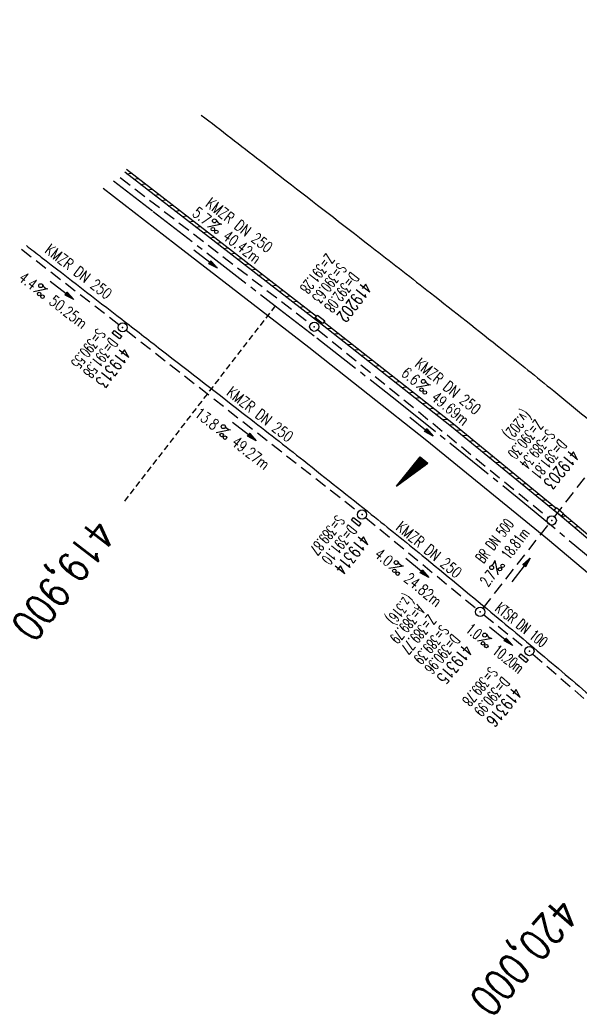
# Model space of a CAD drawing. Extents: x 450316 to 454644, y 428795 to 436505.
# Tile 248 of 256: x 450316 to 450406, y 436345 to 436505. Entities that reach past the tile are written whole.
import ezdxf
from ezdxf.enums import TextEntityAlignment as Align

# ---------------------------------------------------------------- set-up
doc = ezdxf.new("R2010")
doc.units = 0
doc.header["$LTSCALE"] = 2
doc.header["$MEASUREMENT"] = 0
for name, pattern in [('ACHSE', [5.5, 4, -0.5, 0.5, -0.5]), ('AUSGEZOGEN', [0]), ('GESTRICH-X2', [1.5, 1, -0.5]), ('GESTRICHELT', [0.75, 0.5, -0.25])]:
    doc.linetypes.add(name, pattern=pattern)
doc.layers.get('0').update_dxf_attribs({"linetype": 'CONTINUOUS'})
for name, color, linetype in [('ACHSETOP', 1, 'ACHSE'), ('FBR', 8, 'CONTINUOUS'), ('GEF', 1, 'AUSGEZOGEN'), ('HEKTOM', 1, 'GESTRICHELT'), ('KANAL', 7, 'GESTRICH-X2'), ('PFEIL', 7, 'CONTINUOUS'), ('RINNE', 8, 'CONTINUOUS'), ('SCHACHTNR', 6, 'CONTINUOUS'), ('SCHSYMBOL', 7, 'CONTINUOUS'), ('TEXTO', 4, 'CONTINUOUS'), ('TEXTU', 4, 'CONTINUOUS')]:
    doc.layers.add(name, color=color, linetype=linetype)
doc.styles.add('ROMANS', font='romans.shx', dxfattribs={"width": 0.8})

# ---------------------------------------------------------------- blocks, each defined once
blk = doc.blocks.new('GST')
at = {"color": 0}
blk.add_circle((0, 0), 0.75, dxfattribs=at)
blk.add_point((0, 0), dxfattribs=at)
blk = doc.blocks.new('17')
blk.add_lwpolyline([(-0.76, -1.22), (0.75, -1.22), (0.75, -1.8), (-0.76, -1.8)], close=True)
blk.add_blockref('GST', (0, 0))
blk = doc.blocks.new('PROM')
blk.add_line((1.57, 1.82), (0.02, 0.02))
for centre, radius in [((0.32, 1.51), 0.317), ((0.94, 0.29), 0.283), ((1.64, 0.29), 0.283)]:
    blk.add_circle(centre, radius)
blk.add_arc((0.99, 2.68), 1.03, 239.1414, 303.3549)
blk = doc.blocks.new('PFEIL2')
at = {"color": 0}
for p, q in [((0.88, 0), (-2.4, -0.01)), ((0.88, -0.27), (0.88, 0.28)), ((0.88, 0.28), (2.43, 0.01)), ((0.91, 0.27), (0.88, 0.26)), ((0.97, 0.26), (0.88, 0.25)), ((1.02, 0.25), (0.88, 0.23)), ((1.07, 0.24), (0.88, 0.21)), ((1.13, 0.23), (0.88, 0.19)), ((1.18, 0.22), (0.88, 0.17)), ((1.24, 0.21), (0.88, 0.15)), ((1.29, 0.21), (0.88, 0.14)), ((1.34, 0.2), (0.88, 0.12)), ((1.4, 0.19), (0.88, 0.1)), ((1.45, 0.18), (0.88, 0.08)), ((1.51, 0.17), (0.88, 0.06)), ((1.56, 0.16), (0.88, 0.04)), ((1.61, 0.15), (0.88, 0.02)), ((1.67, 0.14), (0.88, 0.01)), ((1.72, 0.13), (0.88, -0.01)), ((1.78, 0.12), (0.88, -0.03)), ((1.83, 0.11), (0.88, -0.05)), ((1.88, 0.1), (0.88, -0.07)), ((1.94, 0.09), (0.88, -0.09)), ((2.05, 0.08), (0.88, -0.12)), ((1.99, 0.08), (0.88, -0.11)), ((2.1, 0.07), (0.88, -0.14)), ((2.15, 0.06), (0.88, -0.16)), ((2.21, 0.05), (0.88, -0.18)), ((2.26, 0.04), (0.88, -0.2)), ((2.32, 0.03), (0.88, -0.22)), ((2.37, 0.02), (0.88, -0.23)), ((2.42, 0.01), (0.88, -0.25)), ((2.43, 0.01), (0.88, -0.27))]:
    blk.add_line(p, q, dxfattribs=at)
blk = doc.blocks.new('10')
blk.add_blockref('GST', (0, 0))
blk = doc.blocks.new('13')
blk.add_lwpolyline([(0.76, 1.22), (-0.75, 1.22), (-0.75, 1.8), (0.76, 1.8)], close=True)
at = {"rotation": 180}
blk.add_blockref('GST', (0, 0), dxfattribs=at)
blk = doc.blocks.new('*X33')
at = {"color": 0}
for p, q in [((725.83, 193.84), (727.44, 195.45)), ((725.83, 193.85), (727.43, 195.45)), ((725.83, 193.86), (727.42, 195.45)), ((725.83, 193.87), (727.41, 195.45)), ((725.83, 193.88), (727.4, 195.45)), ((725.83, 193.89), (727.39, 195.45)), ((725.83, 193.9), (727.38, 195.45)), ((725.83, 193.91), (727.37, 195.45)), ((725.83, 193.91), (727.37, 195.45)), ((725.83, 193.92), (727.36, 195.45)), ((725.83, 193.93), (727.35, 195.45)), ((725.83, 193.94), (727.34, 195.45)), ((725.83, 193.95), (727.33, 195.45)), ((725.83, 193.96), (727.32, 195.45)), ((725.83, 193.97), (727.31, 195.45)), ((725.83, 193.98), (727.3, 195.45)), ((725.83, 193.99), (727.29, 195.45)), ((725.83, 193.99), (727.29, 195.45)), ((725.83, 194), (727.28, 195.45)), ((725.83, 194.01), (727.27, 195.45)), ((725.83, 194.02), (727.26, 195.45)), ((725.83, 194.03), (727.25, 195.45)), ((725.83, 194.04), (727.24, 195.45)), ((725.83, 194.05), (727.23, 195.45)), ((725.83, 194.06), (727.22, 195.45)), ((725.83, 194.06), (727.21, 195.45)), ((725.83, 194.07), (727.21, 195.45)), ((725.83, 194.08), (727.2, 195.45)), ((725.83, 194.09), (727.19, 195.45)), ((725.83, 194.1), (727.18, 195.45)), ((725.83, 194.11), (727.17, 195.45)), ((725.83, 194.12), (727.16, 195.45)), ((725.83, 194.13), (727.15, 195.45)), ((725.83, 194.14), (727.14, 195.45)), ((725.83, 194.14), (727.14, 195.45)), ((725.83, 194.15), (727.13, 195.45)), ((725.83, 194.16), (727.12, 195.45)), ((725.83, 194.17), (727.11, 195.45)), ((725.83, 194.18), (727.1, 195.45)), ((725.83, 194.19), (727.09, 195.45)), ((725.83, 194.2), (727.08, 195.45)), ((725.83, 194.21), (727.07, 195.45)), ((725.83, 194.21), (727.06, 195.45)), ((725.83, 194.22), (727.06, 195.45)), ((725.83, 194.23), (727.05, 195.45)), ((725.83, 194.24), (727.04, 195.45)), ((725.83, 194.25), (727.03, 195.45)), ((725.83, 194.26), (727.02, 195.45)), ((725.83, 194.27), (727.01, 195.45)), ((725.83, 194.28), (727, 195.45)), ((725.83, 194.29), (726.99, 195.45)), ((725.83, 194.29), (726.99, 195.45)), ((725.83, 194.3), (726.98, 195.45)), ((725.83, 194.31), (726.97, 195.45)), ((725.83, 194.32), (726.96, 195.45)), ((725.83, 194.33), (726.95, 195.45)), ((725.83, 194.34), (726.94, 195.45)), ((725.83, 194.35), (726.93, 195.45)), ((725.83, 194.36), (726.92, 195.45)), ((725.83, 194.37), (726.91, 195.45)), ((725.83, 194.37), (726.91, 195.45)), ((725.83, 194.38), (726.9, 195.45)), ((725.83, 194.39), (726.89, 195.45)), ((725.83, 194.4), (726.88, 195.45)), ((725.83, 194.41), (726.87, 195.45)), ((725.83, 194.42), (726.86, 195.45)), ((725.83, 194.43), (726.85, 195.45)), ((725.83, 194.44), (726.84, 195.45)), ((725.83, 194.44), (726.83, 195.45)), ((725.83, 194.45), (726.83, 195.45)), ((725.83, 194.46), (726.82, 195.45)), ((725.83, 194.47), (726.81, 195.45)), ((725.83, 194.48), (726.8, 195.45)), ((725.83, 194.49), (726.79, 195.45)), ((725.83, 194.5), (726.78, 195.45)), ((725.83, 194.51), (726.77, 195.45)), ((725.83, 194.52), (726.76, 195.45)), ((725.83, 194.52), (726.76, 195.45)), ((725.83, 194.53), (726.75, 195.45)), ((725.83, 194.54), (726.74, 195.45)), ((725.83, 194.55), (726.73, 195.45)), ((725.83, 194.56), (726.72, 195.45)), ((725.83, 194.57), (726.71, 195.45)), ((725.83, 194.58), (726.7, 195.45)), ((725.83, 194.59), (726.69, 195.45)), ((725.83, 194.59), (726.68, 195.45)), ((725.83, 194.6), (726.68, 195.45)), ((725.83, 194.61), (726.67, 195.45)), ((725.83, 194.62), (726.66, 195.45)), ((725.83, 194.63), (726.65, 195.45)), ((725.83, 194.64), (726.64, 195.45)), ((725.83, 194.65), (726.63, 195.45)), ((725.83, 194.66), (726.62, 195.45)), ((725.83, 194.67), (726.61, 195.45)), ((725.83, 194.67), (726.61, 195.45)), ((725.83, 194.68), (726.6, 195.45)), ((725.83, 194.69), (726.59, 195.45)), ((725.83, 194.7), (726.58, 195.45)), ((725.83, 194.71), (726.57, 195.45)), ((725.83, 194.72), (726.56, 195.45)), ((725.83, 194.73), (726.55, 195.45)), ((725.83, 194.74), (726.54, 195.45)), ((725.83, 194.75), (726.53, 195.45)), ((725.83, 194.75), (726.53, 195.45)), ((725.83, 194.76), (726.52, 195.45)), ((725.83, 194.77), (726.51, 195.45)), ((725.83, 194.78), (726.5, 195.45)), ((725.83, 194.79), (726.49, 195.45)), ((725.83, 194.8), (726.48, 195.45)), ((725.83, 194.81), (726.47, 195.45)), ((725.83, 194.82), (726.46, 195.45)), ((725.83, 194.82), (726.45, 195.45)), ((725.83, 194.83), (726.45, 195.45)), ((725.83, 194.84), (726.44, 195.45)), ((725.83, 194.85), (726.43, 195.45)), ((725.83, 194.86), (726.42, 195.45)), ((725.83, 194.87), (726.41, 195.45)), ((725.83, 194.88), (726.4, 195.45)), ((725.83, 194.89), (726.39, 195.45)), ((725.83, 194.9), (726.38, 195.45)), ((725.83, 194.9), (726.38, 195.45)), ((725.83, 194.91), (726.37, 195.45)), ((725.83, 194.92), (726.36, 195.45)), ((725.83, 194.93), (726.35, 195.45)), ((725.83, 194.94), (726.34, 195.45)), ((725.83, 194.95), (726.33, 195.45)), ((725.83, 194.96), (726.32, 195.45)), ((725.83, 194.97), (726.31, 195.45)), ((725.83, 194.98), (726.3, 195.45)), ((725.83, 194.98), (726.3, 195.45)), ((725.83, 194.99), (726.29, 195.45)), ((725.83, 195), (726.28, 195.45)), ((725.83, 195.01), (726.27, 195.45)), ((725.83, 195.02), (726.26, 195.45)), ((725.83, 195.03), (726.25, 195.45)), ((725.83, 195.04), (726.24, 195.45)), ((725.83, 195.05), (726.23, 195.45)), ((725.83, 195.05), (726.22, 195.45)), ((725.83, 195.06), (726.22, 195.45)), ((725.83, 195.07), (726.21, 195.45)), ((725.83, 195.08), (726.2, 195.45)), ((725.83, 195.09), (726.19, 195.45)), ((725.83, 195.1), (726.18, 195.45)), ((725.83, 195.11), (726.17, 195.45)), ((725.83, 195.12), (726.16, 195.45)), ((725.83, 195.13), (726.15, 195.45)), ((725.83, 195.13), (726.15, 195.45)), ((725.83, 195.14), (726.14, 195.45)), ((725.83, 195.15), (726.13, 195.45)), ((725.83, 195.16), (726.12, 195.45)), ((725.83, 195.17), (726.11, 195.45)), ((725.83, 195.18), (726.1, 195.45)), ((725.83, 195.19), (726.09, 195.45)), ((725.83, 195.2), (726.08, 195.45)), ((725.83, 195.2), (726.07, 195.45)), ((725.83, 195.21), (726.07, 195.45)), ((725.83, 195.22), (726.06, 195.45)), ((725.83, 195.23), (726.05, 195.45)), ((725.83, 195.24), (726.04, 195.45)), ((725.83, 195.25), (726.03, 195.45)), ((725.83, 195.26), (726.02, 195.45)), ((725.83, 195.27), (726.01, 195.45)), ((725.83, 195.28), (726, 195.45)), ((725.83, 195.28), (726, 195.45)), ((725.83, 195.29), (725.99, 195.45)), ((725.83, 195.3), (725.98, 195.45)), ((725.83, 195.31), (725.97, 195.45)), ((725.83, 195.32), (725.96, 195.45)), ((725.83, 195.33), (725.95, 195.45)), ((725.83, 195.34), (725.94, 195.45)), ((725.83, 195.35), (725.93, 195.45)), ((725.83, 195.36), (725.92, 195.45)), ((725.83, 195.36), (725.92, 195.45)), ((725.83, 195.37), (725.91, 195.45)), ((725.83, 195.38), (725.9, 195.45)), ((725.83, 195.39), (725.89, 195.45)), ((725.83, 195.4), (725.88, 195.45)), ((725.83, 195.41), (725.87, 195.45)), ((725.83, 195.42), (725.86, 195.45)), ((725.83, 195.43), (725.85, 195.45)), ((725.83, 195.43), (725.84, 195.45)), ((725.83, 195.44), (725.84, 195.45)), ((725.83, 193.83), (727.43, 195.43)), ((725.83, 193.82), (727.43, 195.42)), ((725.83, 193.81), (727.43, 195.41)), ((725.83, 193.8), (727.42, 195.4)), ((725.83, 193.79), (727.42, 195.38)), ((725.83, 193.78), (727.42, 195.37)), ((725.83, 193.77), (727.41, 195.36)), ((725.83, 193.76), (727.41, 195.35)), ((725.83, 193.76), (727.41, 195.34)), ((725.83, 193.75), (727.4, 195.32)), ((725.83, 193.74), (727.4, 195.31)), ((725.83, 193.73), (727.4, 195.3)), ((725.83, 193.72), (727.4, 195.29)), ((725.83, 193.71), (727.39, 195.28)), ((725.83, 193.7), (727.39, 195.26)), ((725.83, 193.69), (727.39, 195.25)), ((725.83, 193.68), (727.38, 195.24)), ((725.83, 193.68), (727.38, 195.23)), ((725.83, 193.67), (727.38, 195.22)), ((725.83, 193.66), (727.37, 195.2)), ((725.83, 193.65), (727.37, 195.19)), ((725.83, 193.64), (727.37, 195.18)), ((725.83, 193.63), (727.36, 195.17)), ((725.83, 193.62), (727.36, 195.16)), ((725.83, 193.61), (727.36, 195.14)), ((725.83, 193.61), (727.35, 195.13)), ((725.83, 193.6), (727.35, 195.12)), ((725.83, 193.59), (727.35, 195.11)), ((725.83, 193.58), (727.34, 195.1)), ((725.83, 193.57), (727.34, 195.08)), ((725.83, 193.56), (727.34, 195.07)), ((725.83, 193.55), (727.34, 195.06)), ((725.83, 193.54), (727.33, 195.05)), ((725.83, 193.53), (727.33, 195.04)), ((725.83, 193.53), (727.33, 195.02)), ((725.83, 193.52), (727.32, 195.01)), ((725.83, 193.51), (727.32, 195)), ((725.83, 193.5), (727.32, 194.99)), ((725.83, 193.49), (727.31, 194.98)), ((725.83, 193.48), (727.31, 194.96)), ((725.83, 193.47), (727.31, 194.95)), ((725.83, 193.46), (727.3, 194.94)), ((725.83, 193.45), (727.3, 194.93)), ((725.83, 193.45), (727.3, 194.92)), ((725.83, 193.44), (727.29, 194.91)), ((725.83, 193.43), (727.29, 194.89)), ((725.83, 193.42), (727.29, 194.88)), ((725.83, 193.41), (727.29, 194.87)), ((725.83, 193.4), (727.28, 194.86)), ((725.83, 193.39), (727.28, 194.85)), ((725.83, 193.38), (727.28, 194.83)), ((725.83, 193.38), (727.27, 194.82)), ((725.83, 193.37), (727.27, 194.81)), ((725.83, 193.36), (727.27, 194.8)), ((725.83, 193.35), (727.26, 194.79)), ((725.83, 193.34), (727.26, 194.77)), ((725.83, 193.33), (727.26, 194.76)), ((725.83, 193.32), (727.25, 194.75)), ((725.83, 193.31), (727.25, 194.74)), ((725.83, 193.3), (727.25, 194.73)), ((725.83, 193.3), (727.24, 194.71)), ((725.83, 193.29), (727.24, 194.7)), ((725.83, 193.28), (727.24, 194.69)), ((725.83, 193.27), (727.23, 194.68)), ((725.83, 193.26), (727.23, 194.67)), ((725.83, 193.25), (727.23, 194.65)), ((725.83, 193.24), (727.23, 194.64)), ((725.83, 193.23), (727.22, 194.63)), ((725.83, 193.22), (727.22, 194.62)), ((725.83, 193.22), (727.22, 194.61)), ((725.83, 193.21), (727.21, 194.59)), ((725.83, 193.2), (727.21, 194.58)), ((725.83, 193.19), (727.21, 194.57)), ((725.83, 193.18), (727.2, 194.56)), ((725.83, 193.17), (727.2, 194.55)), ((725.83, 193.16), (727.2, 194.53)), ((725.83, 193.15), (727.19, 194.52)), ((725.83, 193.15), (727.19, 194.51)), ((725.83, 193.14), (727.19, 194.5)), ((725.83, 193.13), (727.18, 194.49)), ((725.83, 193.12), (727.18, 194.47)), ((725.83, 193.11), (727.18, 194.46)), ((725.83, 193.1), (727.17, 194.45)), ((725.83, 193.09), (727.17, 194.44)), ((725.83, 193.08), (727.17, 194.43)), ((725.83, 193.07), (727.17, 194.41)), ((725.83, 193.07), (727.16, 194.4)), ((725.83, 193.06), (727.16, 194.39)), ((725.83, 193.05), (727.16, 194.38)), ((725.83, 193.04), (727.15, 194.37)), ((725.83, 193.03), (727.15, 194.35)), ((725.83, 193.02), (727.15, 194.34)), ((725.83, 193.01), (727.14, 194.33)), ((725.83, 193), (727.14, 194.32)), ((725.83, 193), (727.14, 194.31)), ((725.83, 192.99), (727.13, 194.29)), ((725.83, 192.98), (727.13, 194.28)), ((725.83, 192.97), (727.13, 194.27)), ((725.83, 192.96), (727.12, 194.26)), ((725.83, 192.95), (727.12, 194.25)), ((725.83, 192.94), (727.12, 194.23)), ((725.83, 192.93), (727.11, 194.22)), ((725.83, 192.92), (727.11, 194.21)), ((725.83, 192.92), (727.11, 194.2)), ((725.83, 192.91), (727.11, 194.19)), ((725.83, 192.9), (727.1, 194.17)), ((725.83, 192.89), (727.1, 194.16)), ((725.83, 192.88), (727.1, 194.15)), ((725.83, 192.87), (727.09, 194.14)), ((725.83, 192.86), (727.09, 194.13)), ((725.83, 192.85), (727.09, 194.11)), ((725.83, 192.84), (727.08, 194.1)), ((725.83, 192.84), (727.08, 194.09)), ((725.83, 192.83), (727.08, 194.08)), ((725.83, 192.82), (727.07, 194.07)), ((725.83, 192.81), (727.07, 194.05)), ((725.83, 192.8), (727.07, 194.04)), ((725.83, 192.79), (727.06, 194.03)), ((725.83, 192.78), (727.06, 194.02)), ((725.83, 192.77), (727.06, 194.01)), ((725.83, 192.77), (727.05, 193.99)), ((725.83, 192.76), (727.05, 193.98)), ((725.83, 192.75), (727.05, 193.97)), ((725.83, 192.74), (727.05, 193.96)), ((725.83, 192.73), (727.04, 193.95)), ((725.83, 192.72), (727.04, 193.93)), ((725.83, 192.71), (727.04, 193.92)), ((725.83, 192.7), (727.03, 193.91)), ((725.83, 192.69), (727.03, 193.9)), ((725.83, 192.69), (727.03, 193.89)), ((725.83, 192.68), (727.02, 193.87)), ((725.83, 192.67), (727.02, 193.86)), ((725.83, 192.66), (727.02, 193.85)), ((725.83, 192.65), (727.01, 193.84)), ((725.83, 192.64), (727.01, 193.83)), ((725.83, 192.63), (727.01, 193.81)), ((725.83, 192.62), (727, 193.8)), ((725.83, 192.62), (727, 193.79)), ((725.83, 192.61), (727, 193.78)), ((725.83, 192.6), (726.99, 193.77)), ((725.83, 192.59), (726.99, 193.75)), ((725.83, 192.58), (726.99, 193.74)), ((725.83, 192.57), (726.99, 193.73)), ((725.83, 192.56), (726.98, 193.72)), ((725.83, 192.55), (726.98, 193.71)), ((725.83, 192.54), (726.98, 193.69)), ((725.83, 192.54), (726.97, 193.68)), ((725.83, 192.53), (726.97, 193.67)), ((725.83, 192.52), (726.97, 193.66)), ((725.83, 192.51), (726.96, 193.65)), ((725.83, 192.5), (726.96, 193.63)), ((725.83, 192.49), (726.96, 193.62)), ((725.83, 192.48), (726.95, 193.61)), ((725.83, 192.47), (726.95, 193.6)), ((725.83, 192.46), (726.95, 193.59)), ((725.83, 192.46), (726.94, 193.57)), ((725.83, 192.45), (726.94, 193.56)), ((725.83, 192.44), (726.94, 193.55)), ((725.83, 192.43), (726.94, 193.54)), ((725.83, 192.42), (726.93, 193.53)), ((725.83, 192.41), (726.93, 193.51)), ((725.83, 192.4), (726.93, 193.5)), ((725.83, 192.39), (726.92, 193.49)), ((725.83, 192.39), (726.92, 193.48)), ((725.83, 192.38), (726.92, 193.47)), ((725.83, 192.37), (726.91, 193.45)), ((725.83, 192.36), (726.91, 193.44)), ((725.83, 192.35), (726.91, 193.43)), ((725.83, 192.34), (726.9, 193.42)), ((725.83, 192.33), (726.9, 193.41)), ((725.83, 192.32), (726.9, 193.39)), ((725.83, 192.31), (726.89, 193.38)), ((725.83, 192.31), (726.89, 193.37)), ((725.83, 192.3), (726.89, 193.36)), ((725.83, 192.29), (726.88, 193.35)), ((725.83, 192.28), (726.88, 193.33)), ((725.83, 192.27), (726.88, 193.32)), ((725.83, 192.26), (726.88, 193.31)), ((725.83, 192.25), (726.87, 193.3)), ((725.83, 192.24), (726.87, 193.29)), ((725.83, 192.24), (726.87, 193.27)), ((725.83, 192.23), (726.86, 193.26)), ((725.83, 192.22), (726.86, 193.25)), ((725.83, 192.21), (726.86, 193.24)), ((725.83, 192.2), (726.85, 193.23)), ((725.83, 192.19), (726.85, 193.21)), ((725.83, 192.18), (726.85, 193.2)), ((725.83, 192.17), (726.84, 193.19)), ((725.83, 192.16), (726.84, 193.18)), ((725.83, 192.16), (726.84, 193.17)), ((725.83, 192.15), (726.83, 193.15)), ((725.83, 192.14), (726.83, 193.14)), ((725.83, 192.13), (726.83, 193.13)), ((725.83, 192.12), (726.82, 193.12)), ((725.83, 192.11), (726.82, 193.11)), ((725.83, 192.1), (726.82, 193.09)), ((725.83, 192.09), (726.82, 193.08)), ((725.83, 192.08), (726.81, 193.07)), ((725.83, 192.08), (726.81, 193.06)), ((725.83, 192.07), (726.81, 193.05)), ((725.83, 192.06), (726.8, 193.03)), ((725.83, 192.05), (726.8, 193.02)), ((725.83, 192.04), (726.8, 193.01)), ((725.83, 192.03), (726.79, 193)), ((725.83, 192.02), (726.79, 192.99)), ((725.83, 192.01), (726.79, 192.97)), ((725.83, 192.01), (726.78, 192.96)), ((725.83, 192), (726.78, 192.95)), ((725.83, 191.99), (726.78, 192.94)), ((725.83, 191.98), (726.77, 192.93)), ((725.83, 191.97), (726.77, 192.91)), ((725.83, 191.96), (726.77, 192.9)), ((725.83, 191.95), (726.76, 192.89)), ((725.83, 191.94), (726.76, 192.88)), ((725.83, 191.93), (726.76, 192.87)), ((725.83, 191.93), (726.76, 192.85)), ((725.83, 191.92), (726.75, 192.84)), ((725.83, 191.91), (726.75, 192.83)), ((725.83, 191.9), (726.75, 192.82)), ((725.83, 191.89), (726.74, 192.81)), ((725.83, 191.88), (726.74, 192.79)), ((725.83, 191.87), (726.74, 192.78)), ((725.83, 191.86), (726.73, 192.77)), ((725.83, 191.85), (726.73, 192.76)), ((725.83, 191.85), (726.73, 192.75)), ((725.83, 191.84), (726.72, 192.73)), ((725.83, 191.83), (726.72, 192.72)), ((725.83, 191.82), (726.72, 192.71)), ((725.83, 191.81), (726.71, 192.7)), ((725.83, 191.8), (726.71, 192.69)), ((725.83, 191.79), (726.71, 192.67)), ((725.83, 191.78), (726.7, 192.66)), ((725.83, 191.78), (726.7, 192.65)), ((725.83, 191.77), (726.7, 192.64)), ((725.83, 191.76), (726.7, 192.63)), ((725.83, 191.75), (726.69, 192.61)), ((725.83, 191.74), (726.69, 192.6)), ((725.83, 191.73), (726.69, 192.59)), ((725.83, 191.72), (726.68, 192.58)), ((725.83, 191.71), (726.68, 192.57)), ((725.83, 191.7), (726.68, 192.55)), ((725.83, 191.7), (726.67, 192.54)), ((725.83, 191.69), (726.67, 192.53)), ((725.83, 191.68), (726.67, 192.52)), ((725.83, 191.67), (726.66, 192.51)), ((725.83, 191.66), (726.66, 192.49)), ((725.83, 191.65), (726.66, 192.48)), ((725.83, 191.64), (726.65, 192.47)), ((725.83, 191.63), (726.65, 192.46)), ((725.83, 191.63), (726.65, 192.45)), ((725.83, 191.62), (726.64, 192.43)), ((725.83, 191.61), (726.64, 192.42)), ((725.83, 191.6), (726.64, 192.41)), ((725.83, 191.59), (726.64, 192.4)), ((725.83, 191.58), (726.63, 192.39)), ((725.83, 191.57), (726.63, 192.37)), ((725.83, 191.56), (726.63, 192.36)), ((725.83, 191.55), (726.62, 192.35)), ((725.83, 191.55), (726.62, 192.34)), ((725.83, 191.54), (726.62, 192.33)), ((725.83, 191.53), (726.61, 192.31)), ((725.83, 191.52), (726.61, 192.3)), ((725.83, 191.51), (726.61, 192.29)), ((725.83, 191.5), (726.6, 192.28)), ((725.83, 191.49), (726.6, 192.27)), ((725.83, 191.48), (726.6, 192.25)), ((725.83, 191.47), (726.59, 192.24)), ((725.83, 191.47), (726.59, 192.23)), ((725.83, 191.46), (726.59, 192.22)), ((725.83, 191.45), (726.59, 192.21)), ((725.83, 191.44), (726.58, 192.19)), ((725.83, 191.43), (726.58, 192.18)), ((725.83, 191.42), (726.58, 192.17)), ((725.83, 191.41), (726.57, 192.16)), ((725.83, 191.4), (726.57, 192.15)), ((725.83, 191.4), (726.57, 192.13)), ((725.83, 191.39), (726.56, 192.12)), ((725.83, 191.38), (726.56, 192.11)), ((725.83, 191.37), (726.56, 192.1)), ((725.83, 191.36), (726.55, 192.09)), ((725.83, 191.35), (726.55, 192.07)), ((725.83, 191.34), (726.55, 192.06)), ((725.83, 191.33), (726.54, 192.05)), ((725.83, 191.32), (726.54, 192.04)), ((725.83, 191.32), (726.54, 192.03)), ((725.83, 191.31), (726.53, 192.01)), ((725.83, 191.3), (726.53, 192)), ((725.83, 191.29), (726.53, 191.99)), ((725.83, 191.28), (726.53, 191.98)), ((725.83, 191.27), (726.52, 191.97)), ((725.83, 191.26), (726.52, 191.95)), ((725.83, 191.25), (726.52, 191.94)), ((725.83, 191.25), (726.51, 191.93)), ((725.83, 191.24), (726.51, 191.92)), ((725.83, 191.23), (726.51, 191.91)), ((725.83, 191.22), (726.5, 191.89)), ((725.83, 191.21), (726.5, 191.88)), ((725.83, 191.2), (726.5, 191.87)), ((725.83, 191.19), (726.49, 191.86)), ((725.83, 191.18), (726.49, 191.85)), ((725.83, 191.17), (726.49, 191.84)), ((725.83, 191.17), (726.48, 191.82)), ((725.83, 191.16), (726.48, 191.81)), ((725.83, 191.15), (726.48, 191.8)), ((725.83, 191.14), (726.47, 191.79)), ((725.83, 191.13), (726.47, 191.78)), ((725.83, 191.12), (726.47, 191.76)), ((725.83, 191.11), (726.47, 191.75)), ((725.83, 191.1), (726.46, 191.74)), ((725.83, 191.09), (726.46, 191.73)), ((725.83, 191.09), (726.46, 191.72)), ((725.83, 191.08), (726.45, 191.7)), ((725.83, 191.07), (726.45, 191.69)), ((725.83, 191.06), (726.45, 191.68)), ((725.83, 191.05), (726.44, 191.67)), ((725.83, 191.04), (726.44, 191.66)), ((725.83, 191.03), (726.44, 191.64)), ((725.83, 191.02), (726.43, 191.63)), ((725.83, 191.02), (726.43, 191.62)), ((725.83, 191.01), (726.43, 191.61)), ((725.83, 191), (726.42, 191.6)), ((725.83, 190.99), (726.42, 191.58)), ((725.83, 190.98), (726.42, 191.57)), ((725.83, 190.97), (726.41, 191.56)), ((725.83, 190.96), (726.41, 191.55)), ((725.83, 190.95), (726.41, 191.54)), ((725.83, 190.94), (726.41, 191.52)), ((725.83, 190.94), (726.4, 191.51)), ((725.83, 190.93), (726.4, 191.5)), ((725.83, 190.92), (726.4, 191.49)), ((725.83, 190.91), (726.39, 191.48)), ((725.83, 190.9), (726.39, 191.46)), ((725.83, 190.89), (726.39, 191.45)), ((725.83, 190.88), (726.38, 191.44)), ((725.83, 190.87), (726.38, 191.43)), ((725.83, 190.87), (726.38, 191.42)), ((725.83, 190.86), (726.37, 191.4)), ((725.83, 190.85), (726.37, 191.39)), ((725.83, 190.84), (726.37, 191.38)), ((725.83, 190.83), (726.36, 191.37)), ((725.83, 190.82), (726.36, 191.36)), ((725.83, 190.81), (726.36, 191.34)), ((725.83, 190.8), (726.35, 191.33)), ((725.83, 190.79), (726.35, 191.32)), ((725.83, 190.79), (726.35, 191.31)), ((725.83, 190.78), (726.35, 191.3)), ((725.83, 190.77), (726.34, 191.28)), ((725.83, 190.76), (726.34, 191.27)), ((725.83, 190.75), (726.34, 191.26)), ((725.83, 190.74), (726.33, 191.25)), ((725.83, 190.73), (726.33, 191.24)), ((725.83, 190.72), (726.33, 191.22)), ((725.83, 190.71), (726.32, 191.21)), ((725.83, 190.71), (726.32, 191.2)), ((725.83, 190.7), (726.32, 191.19)), ((725.83, 190.69), (726.31, 191.18)), ((725.83, 190.68), (726.31, 191.16)), ((725.83, 190.67), (726.31, 191.15)), ((725.83, 190.66), (726.3, 191.14)), ((725.83, 190.65), (726.3, 191.13)), ((725.83, 190.64), (726.3, 191.12)), ((725.83, 190.64), (726.29, 191.1)), ((725.83, 190.63), (726.29, 191.09)), ((725.83, 190.62), (726.29, 191.08)), ((725.83, 190.61), (726.29, 191.07)), ((725.83, 190.6), (726.28, 191.06)), ((725.83, 190.59), (726.28, 191.04)), ((725.83, 190.58), (726.28, 191.03)), ((725.83, 190.57), (726.27, 191.02)), ((725.83, 190.56), (726.27, 191.01)), ((725.83, 190.56), (726.27, 191)), ((725.83, 190.55), (726.26, 190.98)), ((725.83, 190.54), (726.26, 190.97)), ((725.83, 190.53), (726.26, 190.96)), ((725.83, 190.52), (726.25, 190.95)), ((725.83, 190.51), (726.25, 190.94)), ((725.83, 190.5), (726.25, 190.92)), ((725.83, 190.49), (726.24, 190.91)), ((725.83, 190.48), (726.24, 190.9)), ((725.83, 190.48), (726.24, 190.89)), ((725.83, 190.47), (726.24, 190.88)), ((725.83, 190.46), (726.23, 190.86)), ((725.83, 190.45), (726.23, 190.85)), ((725.83, 190.44), (726.23, 190.84)), ((725.83, 190.43), (726.22, 190.83)), ((725.83, 190.42), (726.22, 190.82)), ((725.83, 190.41), (726.22, 190.8)), ((725.83, 190.41), (726.21, 190.79)), ((725.83, 190.4), (726.21, 190.78)), ((725.83, 190.39), (726.21, 190.77)), ((725.83, 190.38), (726.2, 190.76)), ((725.83, 190.37), (726.2, 190.74)), ((725.83, 190.36), (726.2, 190.73)), ((725.83, 190.35), (726.19, 190.72)), ((725.83, 190.34), (726.19, 190.71)), ((725.83, 190.33), (726.19, 190.7)), ((725.83, 190.33), (726.18, 190.68)), ((725.83, 190.32), (726.18, 190.67)), ((725.83, 190.31), (726.18, 190.66)), ((725.83, 190.3), (726.18, 190.65)), ((725.83, 190.29), (726.17, 190.64)), ((725.83, 190.28), (726.17, 190.62)), ((725.83, 190.27), (726.17, 190.61)), ((725.83, 190.26), (726.16, 190.6)), ((725.83, 190.26), (726.16, 190.59)), ((725.83, 190.25), (726.16, 190.58)), ((725.83, 190.24), (726.15, 190.56)), ((725.83, 190.23), (726.15, 190.55)), ((725.83, 190.22), (726.15, 190.54)), ((725.83, 190.21), (726.14, 190.53)), ((725.83, 190.2), (726.14, 190.52)), ((725.83, 190.19), (726.14, 190.5)), ((725.83, 190.18), (726.13, 190.49)), ((725.83, 190.18), (726.13, 190.48)), ((725.83, 190.17), (726.13, 190.47)), ((725.83, 190.16), (726.12, 190.46)), ((725.83, 190.15), (726.12, 190.44)), ((725.83, 190.14), (726.12, 190.43)), ((725.83, 190.13), (726.12, 190.42)), ((725.83, 190.12), (726.11, 190.41)), ((725.83, 190.11), (726.11, 190.4)), ((725.83, 190.1), (726.11, 190.38)), ((725.83, 190.1), (726.1, 190.37)), ((725.83, 190.09), (726.1, 190.36)), ((725.83, 190.08), (726.1, 190.35)), ((725.83, 190.07), (726.09, 190.34)), ((725.83, 190.06), (726.09, 190.32)), ((725.83, 190.05), (726.09, 190.31)), ((725.83, 190.04), (726.08, 190.3)), ((725.83, 190.03), (726.08, 190.29)), ((725.83, 190.03), (726.08, 190.28)), ((725.83, 190.02), (726.07, 190.26)), ((725.83, 190.01), (726.07, 190.25)), ((725.83, 190), (726.07, 190.24)), ((725.83, 189.99), (726.06, 190.23)), ((725.83, 189.98), (726.06, 190.22)), ((725.83, 189.97), (726.06, 190.2)), ((725.83, 189.96), (726.06, 190.19)), ((725.83, 189.95), (726.05, 190.18)), ((725.83, 189.95), (726.05, 190.17)), ((725.83, 189.94), (726.05, 190.16)), ((725.83, 189.93), (726.04, 190.14)), ((725.83, 189.92), (726.04, 190.13)), ((725.83, 189.91), (726.04, 190.12)), ((725.83, 189.9), (726.03, 190.11)), ((725.83, 189.89), (726.03, 190.1)), ((725.83, 189.88), (726.03, 190.08)), ((725.83, 189.88), (726.02, 190.07)), ((725.83, 189.87), (726.02, 190.06)), ((725.83, 189.86), (726.02, 190.05)), ((725.83, 189.85), (726.01, 190.04)), ((725.83, 189.84), (726.01, 190.02)), ((725.83, 189.83), (726.01, 190.01)), ((725.83, 189.82), (726, 190)), ((725.83, 189.81), (726, 189.99)), ((725.83, 189.8), (726, 189.98)), ((725.83, 189.8), (726, 189.96)), ((725.83, 189.79), (725.99, 189.95)), ((725.83, 189.78), (725.99, 189.94)), ((725.83, 189.77), (725.99, 189.93)), ((725.83, 189.76), (725.98, 189.92)), ((725.83, 189.75), (725.98, 189.9)), ((725.83, 189.74), (725.98, 189.89)), ((725.83, 189.73), (725.97, 189.88)), ((725.83, 189.72), (725.97, 189.87)), ((725.83, 189.72), (725.97, 189.86)), ((725.83, 189.71), (725.96, 189.84)), ((725.83, 189.7), (725.96, 189.83)), ((725.83, 189.69), (725.96, 189.82)), ((725.83, 189.68), (725.95, 189.81)), ((725.83, 189.67), (725.95, 189.8)), ((725.83, 189.66), (725.95, 189.78)), ((725.83, 189.65), (725.94, 189.77)), ((725.83, 189.65), (725.94, 189.76)), ((725.83, 189.64), (725.94, 189.75)), ((725.83, 189.63), (725.94, 189.74)), ((725.83, 189.62), (725.93, 189.72)), ((725.83, 189.61), (725.93, 189.71)), ((725.83, 189.6), (725.93, 189.7)), ((725.83, 189.59), (725.92, 189.69)), ((725.83, 189.58), (725.92, 189.68)), ((725.83, 189.57), (725.92, 189.66)), ((725.83, 189.57), (725.91, 189.65)), ((725.83, 189.56), (725.91, 189.64)), ((725.83, 189.55), (725.91, 189.63)), ((725.83, 189.54), (725.9, 189.62)), ((725.83, 189.53), (725.9, 189.6)), ((725.83, 189.52), (725.9, 189.59)), ((725.83, 189.51), (725.89, 189.58)), ((725.83, 189.5), (725.89, 189.57)), ((725.83, 189.49), (725.89, 189.56)), ((725.83, 189.49), (725.89, 189.54)), ((725.83, 189.48), (725.88, 189.53)), ((725.83, 189.47), (725.88, 189.52)), ((725.83, 189.46), (725.88, 189.51)), ((725.83, 189.45), (725.87, 189.5)), ((725.83, 189.44), (725.87, 189.48)), ((725.83, 189.43), (725.87, 189.47)), ((725.83, 189.42), (725.86, 189.46)), ((725.83, 189.42), (725.86, 189.45)), ((725.83, 189.41), (725.86, 189.44)), ((725.83, 189.4), (725.85, 189.42)), ((725.83, 189.39), (725.85, 189.41)), ((725.83, 189.38), (725.85, 189.4)), ((725.83, 189.37), (725.84, 189.39)), ((725.83, 189.36), (725.84, 189.38)), ((725.83, 189.35), (725.84, 189.36)), ((725.83, 189.34), (725.83, 189.35)), ((725.83, 189.34), (725.83, 189.34))]:
    blk.add_line(p, q, dxfattribs=at)
blk = doc.blocks.new('GEF')
at = {"color": 0}
for p, q in [((0.01, 0.02), (0.01, 6.15)), ((1.62, 6.15), (0.01, 0.02)), ((0.01, 6.15), (1.62, 6.15))]:
    blk.add_line(p, q, dxfattribs=at)
blk.add_blockref('*X33', (-725.82, -189.3), dxfattribs=at)

msp = doc.modelspace()

# ---------------------------------------------------------------- linework, layer by layer
at = {"layer": 'ACHSETOP'}
msp.add_lwpolyline([(450330.76, 436478.55), (450337.22, 436473.56), (450357.01, 436458.29), (450363.73, 436453.1), (450376.75, 436442.94), (450396.24, 436427.28), (450415.46, 436411.3), (450434.42, 436395), (450453.1, 436378.39), (450471.5, 436361.46), (450489.61, 436344.23), (450507.43, 436326.7)], dxfattribs=at)
at = {"layer": 'FBR', "flags": 128}
for points in [[(450921.44, 435685.61, 0.000354), (450927.66, 435671.71, 0.000659), (450931.02, 435664.25, 0), (450939.29, 435645.95, 0.000057), (450939.32, 435645.87, 0.000131), (450945.2, 435632.87, -0.000196), (450949.14, 435624.17, -0.000729), (450953.95, 435613.48, 0.000628)], [(451603.01, 434662.96, 0.000001), (451617.47, 434646.37, 0.000004)]]:
    msp.add_lwpolyline(points, format="xyb", dxfattribs=at)
at = {"layer": 'FBR'}
for points in [[(450896.69, 435740.27, -0.000001), (450904.62, 435722.85, -0.000722)], [(450345.02, 436489.18, -0.000021), (450354.56, 436481.81, -0.00032), (450359.63, 436477.89, -0.000119), (450373.24, 436467.35, -0.001612), (450382.17, 436460.39, -0.001234), (450393.78, 436451.23, -0.003106), (450402.18, 436444.48, -0.002514), (450412.47, 436436.02, -0.00221), (450421.95, 436428.07, -0.001863), (450433.11, 436418.56, -0.001537), (450443.12, 436409.92, -0.001937), (450451.02, 436403, -0.002502), (450460.35, 436394.67, -0.002118), (450471.29, 436384.74, -0.001699), (450480.37, 436376.37, -0.001923), (450488.33, 436368.91, -0.002256), (450496.92, 436360.74, -0.001895)], [(450316.65, 436468.04, 0.000022), (450319.06, 436466.18, -0.000025), (450332.12, 436456.1, -0.000383), (450338.5, 436451.17, -0.000174), (450352.48, 436440.33, -0.001941), (450361.62, 436433.19, -0.001607), (450372.59, 436424.48, -0.002767), (450380.85, 436417.82, -0.002031), (450392, 436408.63, -0.00169), (450401.24, 436400.91, -0.001732), (450410.2, 436393.31, -0.002101), (450419.2, 436385.57, -0.00191), (450429.02, 436376.97, -0.0024), (450439.02, 436368.06, -0.002553), (450448.34, 436359.6, -0.002069), (450457.21, 436351.39, -0.002232), (450465.37, 436343.71, -0.001664), (450474.3, 436335.16, -0.001599), (450483.55, 436326.21, -0.001581), (450492.71, 436317.22, -0.002075), (450499.64, 436310.32, -0.002223)]]:
    msp.add_lwpolyline(points, format="xyb", dxfattribs=at)
for points in [[(450561.4, 436272.98), (450557.84, 436276.91), (450543.13, 436292.86), (450533.08, 436303.41), (450514.45, 436322.6), (450495.52, 436341.37), (450477.36, 436358.81), (450457.65, 436377.02), (450441.29, 436391.7), (450423.07, 436407.54), (450403.56, 436424.02), (450385.6, 436438.68), (450365.4, 436454.6), (450345.72, 436469.81), (450332.6, 436479.93)], [(450329.11, 436477.33), (450340.84, 436468.28), (450362.48, 436451.55), (450381.57, 436436.47), (450401.18, 436420.51), (450419.91, 436404.73), (450438.4, 436388.69), (450457.55, 436371.49), (450475.76, 436354.51), (450493.28, 436337.64), (450509.93, 436321.14), (450526.63, 436304.07), (450541.06, 436288.89), (450554.61, 436274.23), (450562.48, 436265.45)]]:
    msp.add_lwpolyline(points, dxfattribs=at)
at = {"layer": 'HEKTOM'}
msp.add_line((450357, 436458.28), (450332.56, 436426.62), dxfattribs=at)
at = {"layer": 'KANAL'}
for p, q in [((450331.88, 436479.06), (450362.75, 436455.34)), ((450315.85, 436467.45), (450331.66, 436455.25)), ((450402.31, 436424.09), (450430.34, 436460.34)), ((450332.84, 436454.31), (450370.47, 436424.91)), ((450363.94, 436454.41), (450401.28, 436423.97)), ((450371.66, 436423.97), (450389.69, 436409.16)), ((450390.72, 436409.28), (450401.38, 436422.91)), ((450390.84, 436408.22), (450397.62, 436402.78)), ((450398.78, 436401.84), (450434.69, 436370.62))]:
    msp.add_line(p, q, dxfattribs=at)
at = {"layer": 'RINNE'}
for p, q in [((450332.92, 436479.68), (450333.63, 436479.77)), ((450334.05, 436478.82), (450334.75, 436478.9)), ((450335.17, 436477.95), (450335.87, 436478.04)), ((450336.29, 436477.09), (450336.99, 436477.18)), ((450337.41, 436476.22), (450338.11, 436476.31)), ((450338.53, 436475.36), (450339.23, 436475.45)), ((450339.65, 436474.49), (450340.36, 436474.58)), ((450340.77, 436473.63), (450341.48, 436473.72)), ((450341.9, 436472.76), (450342.6, 436472.85)), ((450343.02, 436471.9), (450343.72, 436471.99)), ((450344.14, 436471.03), (450344.84, 436471.12)), ((450345.26, 436470.17), (450345.96, 436470.26)), ((450346.38, 436469.3), (450347.08, 436469.39)), ((450347.5, 436468.44), (450348.2, 436468.53)), ((450348.62, 436467.57), (450349.32, 436467.66)), ((450349.74, 436466.71), (450350.44, 436466.8)), ((450350.86, 436465.84), (450351.56, 436465.93)), ((450351.98, 436464.98), (450352.68, 436465.06)), ((450353.1, 436464.11), (450353.8, 436464.2)), ((450354.21, 436463.24), (450354.92, 436463.33)), ((450355.33, 436462.38), (450356.04, 436462.47)), ((450356.45, 436461.51), (450357.15, 436461.6)), ((450357.57, 436460.65), (450358.27, 436460.74)), ((450358.69, 436459.78), (450359.39, 436459.87)), ((450359.81, 436458.92), (450360.51, 436459.01)), ((450360.93, 436458.05), (450361.63, 436458.14)), ((450362.05, 436457.19), (450362.75, 436457.28)), ((450363.17, 436456.32), (450363.54, 436456.37)), ((450364.78, 436455.52), (450364.99, 436455.55)), ((450365.41, 436454.59), (450366.1, 436454.68)), ((450366.51, 436453.73), (450367.2, 436453.81)), ((450367.61, 436452.86), (450368.3, 436452.95)), ((450368.71, 436451.99), (450369.4, 436452.08)), ((450369.81, 436451.12), (450370.51, 436451.21)), ((450370.91, 436450.26), (450371.61, 436450.34)), ((450372.01, 436449.39), (450372.71, 436449.48)), ((450373.11, 436448.52), (450373.81, 436448.61)), ((450374.22, 436447.65), (450374.91, 436447.74)), ((450375.32, 436446.79), (450376.01, 436446.87)), ((450376.42, 436445.92), (450377.11, 436446.01)), ((450377.52, 436445.05), (450378.21, 436445.14)), ((450378.62, 436444.18), (450379.32, 436444.27)), ((450379.72, 436443.32), (450380.42, 436443.4)), ((450380.82, 436442.45), (450381.52, 436442.54)), ((450381.92, 436441.58), (450382.62, 436441.67)), ((450383.03, 436440.71), (450383.72, 436440.8)), ((450384.13, 436439.85), (450384.82, 436439.93)), ((450385.23, 436438.98), (450385.92, 436439.07)), ((450386.31, 436438.11), (450386.99, 436438.2)), ((450387.37, 436437.24), (450388.06, 436437.32)), ((450388.44, 436436.36), (450389.13, 436436.45)), ((450389.51, 436435.49), (450390.19, 436435.58)), ((450390.58, 436434.62), (450391.26, 436434.71)), ((450391.65, 436433.75), (450392.33, 436433.84)), ((450392.71, 436432.88), (450393.4, 436432.96)), ((450393.78, 436432.01), (450394.47, 436432.09)), ((450394.85, 436431.13), (450395.53, 436431.22)), ((450395.92, 436430.26), (450396.6, 436430.35)), ((450396.99, 436429.39), (450397.67, 436429.48)), ((450398.05, 436428.52), (450398.74, 436428.61)), ((450399.12, 436427.65), (450399.81, 436427.73)), ((450400.19, 436426.78), (450400.87, 436426.86)), ((450401.26, 436425.9), (450401.94, 436425.99)), ((450402.33, 436425.03), (450402.34, 436425.03)), ((450403.39, 436424.16), (450404.07, 436424.25)), ((450404.44, 436423.29), (450405.11, 436423.37)), ((450405.47, 436422.41), (450406.15, 436422.5))]:
    msp.add_line(p, q, dxfattribs=at)
for points in [[(450457.65, 436377.02), (450441.29, 436391.7), (450423.07, 436407.54), (450403.56, 436424.02), (450385.6, 436438.68), (450365.4, 436454.6), (450345.72, 436469.81), (450332.6, 436479.93)], [(450363.68, 436456.56), (450346.03, 436470.21), (450332.88, 436480.35)], [(450402.54, 436425.5), (450385.91, 436439.08), (450365.71, 436454.99), (450364.87, 436455.64)], [(450425.57, 436406.03), (450423.39, 436407.92), (450403.88, 436424.41), (450403.7, 436424.55)]]:
    msp.add_lwpolyline(points, dxfattribs=at)
at = {"layer": 'SCHSYMBOL'}
msp.add_lwpolyline([(450403.39, 436424.17), (450402.23, 436425.12), (450402.6, 436425.57), (450403.76, 436424.62)], close=True, dxfattribs=at)

# ---------------------------------------------------------------- block references
at = {"layer": 'GEF', "rotation": 320.8416293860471}
msp.add_blockref('GEF', (450376.63, 436429.02), dxfattribs=at)
at = {"layer": 'PFEIL'}
for p, rotation in [((450345.71, 436465.85), 322.4731999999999), ((450322.4, 436460.78), 322.3218), ((450352, 436437.91), 321.9855), ((450380.72, 436438.67), 320.8005), ((450380.03, 436415.79), 320.5789), ((450396.84, 436415.47), 51.92969999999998), ((450393.62, 436404.72), 321.4543)]:
    msp.add_blockref('PFEIL2', p, dxfattribs=dict(at, rotation=rotation))
at = {"layer": 'SCHSYMBOL'}
for name, p, rotation in [('13', (450363.34, 436454.89), 322.3365), ('17', (450332.26, 436454.79), 322.3365), ('17', (450371.08, 436424.45), 321.431), ('GST', (450401.85, 436423.49), 140.4857), ('10', (450390.25, 436408.68), 320.4673), ('17', (450398.23, 436402.33), 320.0716)]:
    msp.add_blockref(name, p, dxfattribs=dict(at, rotation=rotation))
at = {"layer": 'TEXTU'}
for p, rotation in [((450345.97, 436471.04), 322.4731999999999), ((450317.79, 436460.54), 322.3218), ((450379.82, 436445.05), 320.8005), ((450347.4, 436437.7), 321.9855), ((450375.42, 436415.7), 320.5789), ((450393.1, 436414.67), 51.92969999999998), ((450389.79, 436403.93), 321.4543)]:
    msp.add_blockref('PROM', p, dxfattribs=dict(at, rotation=rotation))

# ---------------------------------------------------------------- texts
at = {"layer": 'HEKTOM', "style": 'ROMANS', "width": 0.8}
for s, rotation, p in [('419,900', 232.3365, (450327.53, 436424.19)), ('420,000', 228.8268, (450402.91, 436362.78))]:
    msp.add_text(s, height=5, rotation=rotation, dxfattribs=at).set_placement(p)
at = {"layer": 'SCHACHTNR', "style": 'ROMANS'}
for s, height, rotation, width, p in [('Z=391.28', 1.8, 232.3365, 0.6, (450365.32, 436466.88)), ('S=390.63', 1.8, 232.3365, 0.6, (450367.29, 436465.35)), ('D=392.08', 1.8, 232.3365, 0.6, (450369.29, 436463.85)), ('419202', 2, 232.3365, 0.7, (450371.26, 436462.32)), ('S=390.55', 1.8, 232.3365, 0.6, (450328.19, 436454.75)), ('D=391.58', 1.8, 232.3365, 0.6, (450330.19, 436453.25)), ('419313', 2, 232.3365, 0.7, (450332.16, 436451.72)), ('(v.202)', 1.8, 230.4857, 0.6, (450397.28, 436441.56)), ('Z=390.30', 1.8, 230.4857, 0.6, (450399.21, 436439.98)), ('S=389.34', 1.8, 230.4857, 0.6, (450401.14, 436438.39)), ('D=391.81', 1.8, 230.4857, 0.6, (450403.05, 436436.79)), ('419203', 2, 230.4857, 0.7, (450404.99, 436435.2)), ('S=389.87', 1.8, 231.431, 0.6, (450367, 436424.5)), ('D=391.10', 1.8, 231.431, 0.6, (450368.97, 436422.94)), ('419314', 2, 231.431, 0.7, (450370.94, 436421.38)), ('(z.316)', 1.8, 230.4673, 0.6, (450378.28, 436411.67)), ('A=389.79', 1.8, 230.4673, 0.6, (450380.02, 436409.99)), ('Z=389.77', 1.8, 230.4673, 0.6, (450381.85, 436408.38)), ('S=389.39', 1.8, 230.4673, 0.6, (450383.93, 436406.71)), ('D=390.96', 1.8, 230.4673, 0.6, (450385.72, 436405.19)), ('419315', 2, 230.4673, 0.7, (450387.66, 436403.6)), ('S=389.78', 1.8, 230.0716, 0.6, (450391.86, 436399.9)), ('D=390.99', 1.8, 230.0716, 0.6, (450393.8, 436398.27)), ('419316', 2, 230.0716, 0.7, (450395.7, 436396.68))]:
    msp.add_text(s, height=height, rotation=rotation, dxfattribs=dict(at, width=width)).set_placement(p)
at = {"layer": 'TEXTO', "style": 'ROMANS'}
for s, rotation, width, p in [('KMZR DN 250', 322.4732, 0.75, (450350.63, 436470.63)), ('KMZR DN 250', 322.3218, 0.75, (450324.55, 436463.12)), ('KMZR DN 250', 320.8005, 0.75, (450384.47, 436444.55)), ('KMZR DN 250', 321.9855, 0.75, (450354, 436440)), ('BR DN 500', 51.9297, 0.6, (450393.29, 436419.64)), ('KMZR DN 250', 320.5789, 0.75, (450381.38, 436418.08)), ('KTSR DN 100', 321.4543, 0.6, (450396.39, 436405.88))]:
    msp.add_text(s, height=1.8, rotation=rotation, dxfattribs=dict(at, width=width)).set_placement(p, align=Align.CENTER)
at = {"layer": 'TEXTU', "style": 'ROMANS'}
for s, rotation, width, p in [('5.7', 322.4732, 0.75, (450343.4, 436473)), ('40.42m', 322.4732, 0.75, (450348.34, 436469.22)), ('4.4', 322.3218, 0.75, (450315.23, 436462.52)), ('50.25m', 322.3218, 0.75, (450320.16, 436458.7)), ('6.6', 320.8005, 0.75, (450377.3, 436447.09)), ('49.69m', 320.8005, 0.75, (450382.15, 436443.15)), ('13.8', 321.9855, 0.75, (450343.79, 436440.52)), ('49.27m', 321.9855, 0.75, (450349.76, 436435.86)), ('18.81m', 51.9297, 0.6, (450394.94, 436417.02)), ('4.0', 320.5789, 0.75, (450372.94, 436417.75)), ('2.7', 51.9297, 0.6, (450391.5, 436412.64)), ('24.82m', 320.5789, 0.75, (450377.75, 436413.78)), ('1.0', 321.4543, 0.6, (450387.78, 436405.53)), ('10.20m', 321.4543, 0.6, (450392.12, 436402.06))]:
    msp.add_text(s, height=1.8, rotation=rotation, dxfattribs=dict(at, width=width)).set_placement(p)

doc.saveas('drawing.dxf')
